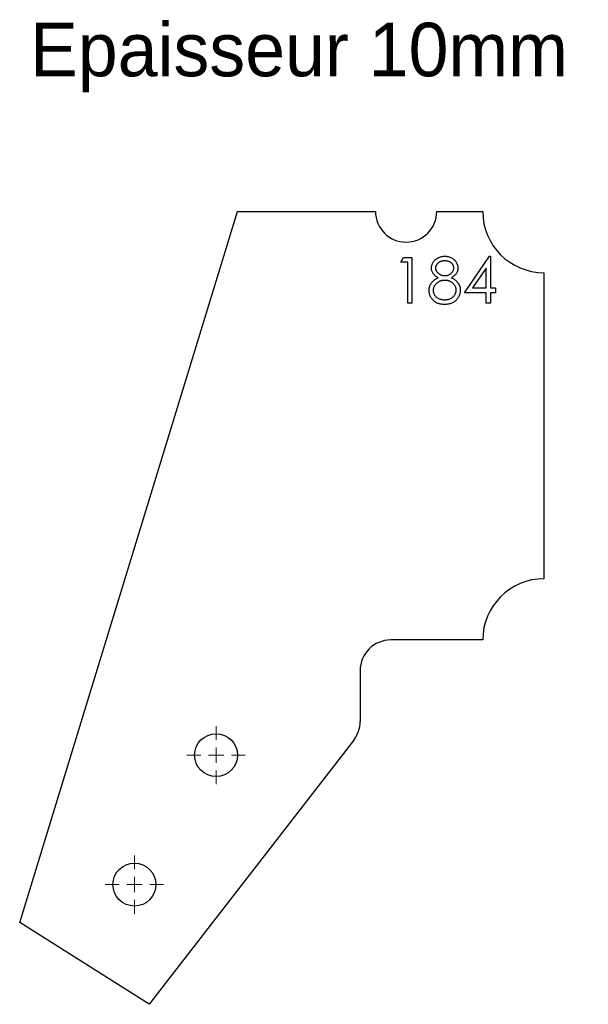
# Model space of a CAD drawing. Header units: millimetres. Extents: x 50 to 235, y -20 to 302.
import ezdxf

# ---------------------------------------------------------------- set-up
doc = ezdxf.new("R2010")
doc.units = ezdxf.units.MM

# ---------------------------------------------------------------- blocks, each defined once
blk = doc.blocks.new('SW_CENTERMARKSYMBOL_0')
at = {"color": 0, "linetype": 'Continuous', "lineweight": 18}
for p, q in [((0, 5), (0, 9.5)), ((0, 0), (-2.5, 0)), ((0, 0), (0, 2.5)), ((0, 0), (0, -2.5)), ((0, 0), (2.5, 0)), ((5, 0), (9.5, 0)), ((-5, 0), (-9.5, 0)), ((0, -5), (0, -9.5))]:
    blk.add_line(p, q, dxfattribs=at)
blk = doc.blocks.new('SW_CENTERMARKSYMBOL_1')
at = {"color": 0, "linetype": 'Continuous', "lineweight": 18}
for p, q in [((0, 5), (0, 9.5)), ((0, 0), (-2.5, 0)), ((0, 0), (0, 2.5)), ((0, 0), (0, -2.5)), ((0, 0), (2.5, 0)), ((5, 0), (9.5, 0)), ((-5, 0), (-9.5, 0)), ((0, -5), (0, -9.5))]:
    blk.add_line(p, q, dxfattribs=at)

msp = doc.modelspace()

# ---------------------------------------------------------------- linework, layer by layer
at = {"color": 7, "linetype": 'Continuous', "lineweight": 25}
for p, q in [((49.78, 6.78), (120.89, 239.14)), ((120.89, 239.14), (165.89, 239.14)), ((185.89, 239.14), (200.89, 239.14)), ((220.89, 219.14), (220.89, 119.14)), ((200.89, 99.14), (170.89, 99.14)), ((160.89, 89.14), (160.89, 72.55)), ((158.8, 66.44), (92.07, -19.9)), ((92.07, -19.9), (49.78, 6.78))]:
    msp.add_line(p, q, dxfattribs=at)
at = {"color": 1, "linetype": 'Continuous', "lineweight": 25}
for p, q in [((174.16, 222.6), (175.04, 224.14)), ((176.46, 222.6), (174.16, 222.6)), ((175.04, 224.14), (177.81, 224.14)), ((176.46, 209.14), (176.46, 222.6)), ((177.81, 224.14), (177.81, 209.14)), ((194.93, 212.6), (203.11, 224.52)), ((203.11, 224.52), (203.39, 224.52)), ((203.39, 224.52), (203.39, 214.14)), ((202.04, 220.65), (197.57, 214.14)), ((202.04, 214.14), (202.04, 220.65)), ((202.04, 212.6), (194.93, 212.6)), ((197.57, 214.14), (202.04, 214.14)), ((202.04, 209.14), (202.04, 212.6)), ((203.39, 214.14), (205.12, 214.14)), ((203.39, 212.6), (203.39, 209.14)), ((205.12, 212.6), (203.39, 212.6)), ((205.12, 214.14), (205.12, 212.6)), ((177.81, 209.14), (176.46, 209.14)), ((203.39, 209.14), (202.04, 209.14))]:
    msp.add_line(p, q, dxfattribs=at)
at = {"color": 7, "linetype": 'Continuous', "lineweight": 25}
for centre in [(113.87, 61.51), (87.2, 19.21)]:
    msp.add_circle(centre, 7, dxfattribs=at)
for centre, radius, start, end in [((175.89, 239.14), 10, 180, 360), ((220.89, 239.14), 20, 180, 270), ((220.89, 99.14), 20, 90, 180), ((170.89, 89.14), 10, 90, 180), ((150.89, 72.55), 10, 322.2982, 0)]:
    msp.add_arc(centre, radius, start, end, dxfattribs=at)
at = {"color": 1, "linetype": 'Continuous', "lineweight": 25}
for points, knots in [([(184.16, 220.67), (184.16, 220.83), (184.18, 221.15), (184.29, 221.63), (184.48, 222.1), (184.73, 222.56), (185.04, 222.99), (185.42, 223.38), (185.85, 223.72), (186.34, 224.01), (186.86, 224.24), (187.4, 224.4), (187.97, 224.5), (188.36, 224.52), (188.55, 224.52)], [0, 0, 0, 0, 0.074063, 0.148879, 0.226681, 0.307753, 0.39118, 0.473957, 0.558326, 0.645393, 0.733348, 0.821081, 0.909282, 1, 1, 1, 1]), ([(188.48, 222.98), (188.37, 222.98), (188.17, 222.98), (187.86, 222.95), (187.58, 222.89), (187.3, 222.82), (187.04, 222.72), (186.79, 222.6), (186.56, 222.46), (186.35, 222.3), (186.15, 222.12), (185.98, 221.94), (185.83, 221.74), (185.71, 221.54), (185.62, 221.33), (185.55, 221.11), (185.51, 220.89), (185.5, 220.73), (185.5, 220.65)], [0, 0, 0, 0, 0.075243, 0.147209, 0.216447, 0.284025, 0.350655, 0.415031, 0.47963, 0.544652, 0.608044, 0.667828, 0.725114, 0.780992, 0.835527, 0.889438, 0.944072, 1, 1, 1, 1]), ([(191.46, 220.68), (191.46, 220.75), (191.46, 220.9), (191.42, 221.1), (191.36, 221.31), (191.27, 221.51), (191.17, 221.71), (191.03, 221.89), (190.88, 222.08), (190.7, 222.26), (190.5, 222.43), (190.27, 222.58), (190.03, 222.71), (189.76, 222.81), (189.47, 222.89), (189.16, 222.94), (188.82, 222.98), (188.6, 222.98), (188.48, 222.98)], [0, 0, 0, 0, 0.050892, 0.101013, 0.151053, 0.203021, 0.255853, 0.310847, 0.3683, 0.429534, 0.492025, 0.556139, 0.622073, 0.690256, 0.761434, 0.83639, 0.915504, 1, 1, 1, 1]), ([(188.55, 224.52), (188.74, 224.52), (189.12, 224.5), (189.67, 224.4), (190.2, 224.23), (190.71, 224), (191.17, 223.71), (191.59, 223.37), (191.95, 222.99), (192.26, 222.55), (192.5, 222.1), (192.68, 221.62), (192.79, 221.13), (192.8, 220.8), (192.81, 220.63)], [0, 0, 0, 0, 0.0893927, 0.1762723, 0.2630235, 0.3498269, 0.4354634, 0.5192403, 0.6016512, 0.6845372, 0.7658512, 0.8449063, 0.9222946, 1, 1, 1, 1]), ([(186.35, 217.49), (186.17, 217.59), (185.84, 217.77), (185.39, 218.11), (185.01, 218.48), (184.7, 218.88), (184.46, 219.3), (184.29, 219.75), (184.17, 220.2), (184.16, 220.52), (184.16, 220.67)], [0, 0, 0, 0, 0.145887, 0.282478, 0.410926, 0.534677, 0.654371, 0.770091, 0.884535, 1, 1, 1, 1]), ([(185.5, 220.65), (185.51, 220.57), (185.51, 220.42), (185.55, 220.19), (185.63, 219.97), (185.73, 219.75), (185.86, 219.54), (186.01, 219.33), (186.2, 219.13), (186.41, 218.94), (186.64, 218.76), (186.88, 218.6), (187.13, 218.48), (187.39, 218.36), (187.67, 218.28), (187.95, 218.22), (188.24, 218.18), (188.43, 218.18), (188.53, 218.18)], [0, 0, 0, 0, 0.054576, 0.10785, 0.16217, 0.217474, 0.274475, 0.334804, 0.398034, 0.465249, 0.53341, 0.600034, 0.665926, 0.731025, 0.796839, 0.863262, 0.930816, 1, 1, 1, 1]), ([(188.53, 218.18), (188.66, 218.18), (188.91, 218.19), (189.29, 218.26), (189.65, 218.37), (190, 218.51), (190.33, 218.7), (190.62, 218.93), (190.87, 219.18), (191.08, 219.46), (191.25, 219.77), (191.37, 220.07), (191.45, 220.38), (191.46, 220.58), (191.46, 220.68)], [0, 0, 0, 0, 0.08969, 0.178494, 0.266838, 0.356558, 0.445334, 0.530806, 0.614076, 0.697707, 0.779142, 0.855354, 0.928557, 1, 1, 1, 1]), ([(192.81, 220.63), (192.8, 220.47), (192.79, 220.15), (192.69, 219.68), (192.52, 219.25), (192.29, 218.84), (191.98, 218.45), (191.61, 218.11), (191.17, 217.77), (190.85, 217.59), (190.68, 217.49)], [0, 0, 0, 0, 0.121911, 0.239426, 0.35543, 0.472117, 0.592892, 0.719287, 0.854884, 1, 1, 1, 1]), ([(183.39, 213.38), (183.39, 213.49), (183.39, 213.7), (183.43, 214), (183.48, 214.3), (183.56, 214.6), (183.66, 214.88), (183.78, 215.15), (183.92, 215.42), (184.09, 215.68), (184.27, 215.94), (184.49, 216.18), (184.73, 216.42), (185, 216.65), (185.3, 216.87), (185.62, 217.09), (185.97, 217.3), (186.22, 217.43), (186.35, 217.49)], [0, 0, 0, 0, 0.0588573, 0.1163229, 0.1726858, 0.2287949, 0.2845985, 0.3402782, 0.396655, 0.453836, 0.5123163, 0.573021, 0.6359988, 0.702344, 0.7714685, 0.8441746, 0.9200647, 1, 1, 1, 1]), ([(188.56, 216.64), (188.43, 216.64), (188.17, 216.63), (187.79, 216.58), (187.42, 216.51), (187.07, 216.4), (186.73, 216.26), (186.42, 216.08), (186.11, 215.88), (185.83, 215.65), (185.58, 215.4), (185.35, 215.14), (185.16, 214.87), (185, 214.58), (184.88, 214.28), (184.8, 213.98), (184.74, 213.66), (184.74, 213.45), (184.73, 213.34)], [0, 0, 0, 0, 0.071282, 0.139837, 0.206535, 0.271585, 0.336143, 0.40013, 0.464597, 0.529676, 0.59406, 0.655579, 0.714856, 0.772133, 0.828823, 0.885101, 0.942069, 1, 1, 1, 1]), ([(192.23, 213.48), (192.23, 213.58), (192.22, 213.78), (192.17, 214.08), (192.09, 214.37), (191.97, 214.65), (191.82, 214.93), (191.63, 215.19), (191.41, 215.44), (191.16, 215.68), (190.89, 215.9), (190.6, 216.1), (190.29, 216.27), (189.97, 216.4), (189.64, 216.51), (189.29, 216.58), (188.93, 216.63), (188.69, 216.64), (188.56, 216.64)], [0, 0, 0, 0, 0.057343, 0.11307, 0.169191, 0.226006, 0.283787, 0.343418, 0.405874, 0.471363, 0.537977, 0.603042, 0.667583, 0.732211, 0.796994, 0.86304, 0.930353, 1, 1, 1, 1]), ([(190.68, 217.49), (190.8, 217.43), (191.04, 217.31), (191.38, 217.1), (191.69, 216.89), (191.99, 216.68), (192.25, 216.46), (192.48, 216.23), (192.7, 215.99), (192.89, 215.75), (193.05, 215.5), (193.19, 215.24), (193.31, 214.97), (193.41, 214.69), (193.49, 214.41), (193.54, 214.12), (193.57, 213.81), (193.58, 213.61), (193.58, 213.51)], [0, 0, 0, 0, 0.0790241, 0.1546055, 0.2272093, 0.2959057, 0.3616173, 0.4250868, 0.4857701, 0.544457, 0.6014266, 0.6578123, 0.7139508, 0.7694489, 0.8261156, 0.8828757, 0.940696, 1, 1, 1, 1]), ([(188.46, 208.75), (188.26, 208.76), (187.87, 208.77), (187.3, 208.83), (186.76, 208.95), (186.27, 209.1), (185.81, 209.31), (185.39, 209.56), (185.01, 209.85), (184.67, 210.19), (184.37, 210.56), (184.11, 210.93), (183.89, 211.32), (183.7, 211.71), (183.56, 212.12), (183.46, 212.53), (183.4, 212.96), (183.39, 213.24), (183.39, 213.38)], [0, 0, 0, 0, 0.078555, 0.15286, 0.223556, 0.290742, 0.355413, 0.4183, 0.480397, 0.54308, 0.60493, 0.664404, 0.721947, 0.778378, 0.833833, 0.888863, 0.94409, 1, 1, 1, 1]), ([(184.73, 213.34), (184.74, 213.2), (184.75, 212.94), (184.84, 212.54), (184.99, 212.16), (185.2, 211.79), (185.45, 211.45), (185.76, 211.15), (186.12, 210.89), (186.52, 210.67), (186.96, 210.5), (187.44, 210.38), (187.95, 210.3), (188.3, 210.3), (188.48, 210.29)], [0, 0, 0, 0, 0.074913, 0.148626, 0.224516, 0.302655, 0.382267, 0.461114, 0.542846, 0.627162, 0.71454, 0.804864, 0.900108, 1, 1, 1, 1]), ([(188.48, 210.29), (188.62, 210.29), (188.89, 210.3), (189.29, 210.35), (189.67, 210.42), (190.02, 210.53), (190.36, 210.66), (190.67, 210.83), (190.96, 211.02), (191.22, 211.24), (191.46, 211.48), (191.66, 211.74), (191.84, 212.01), (191.98, 212.28), (192.09, 212.57), (192.18, 212.86), (192.23, 213.17), (192.23, 213.37), (192.23, 213.48)], [0, 0, 0, 0, 0.0765432, 0.1491308, 0.218782, 0.2855086, 0.3507489, 0.4145478, 0.4775889, 0.5407648, 0.6025865, 0.6624055, 0.7199919, 0.7759534, 0.8311495, 0.8866907, 0.9425641, 1, 1, 1, 1]), ([(193.58, 213.51), (193.58, 213.36), (193.57, 213.08), (193.51, 212.66), (193.43, 212.24), (193.3, 211.85), (193.14, 211.46), (192.94, 211.1), (192.72, 210.73), (192.53, 210.51), (192.44, 210.4)], [0, 0, 0, 0, 0.128168, 0.253692, 0.377353, 0.49969, 0.62289, 0.74582, 0.871386, 1, 1, 1, 1]), ([(192.44, 210.4), (192.32, 210.27), (192.09, 210.01), (191.68, 209.67), (191.23, 209.39), (190.75, 209.15), (190.23, 208.97), (189.67, 208.84), (189.08, 208.77), (188.67, 208.76), (188.46, 208.75)], [0, 0, 0, 0, 0.119283, 0.237093, 0.354796, 0.474576, 0.59746, 0.724926, 0.858883, 1, 1, 1, 1])]:
    msp.add_open_spline(points, degree=3, knots=knots, dxfattribs=at)

# ---------------------------------------------------------------- block references
at = {"color": 8, "linetype": 'Continuous'}
for name, p in [('SW_CENTERMARKSYMBOL_1', (113.87, 61.51)), ('SW_CENTERMARKSYMBOL_0', (87.2, 19.21))]:
    msp.add_blockref(name, p, dxfattribs=at)

# ---------------------------------------------------------------- texts
at = {"insert": (53.12, 300.8), "char_height": 17.5, "attachment_point": 1}
msp.add_mtext_dynamic_manual_height_columns('Epaisseur 10mm', width=326.1114, gutter_width=87.5, heights=[0], dxfattribs=at)

doc.saveas('drawing.dxf')
